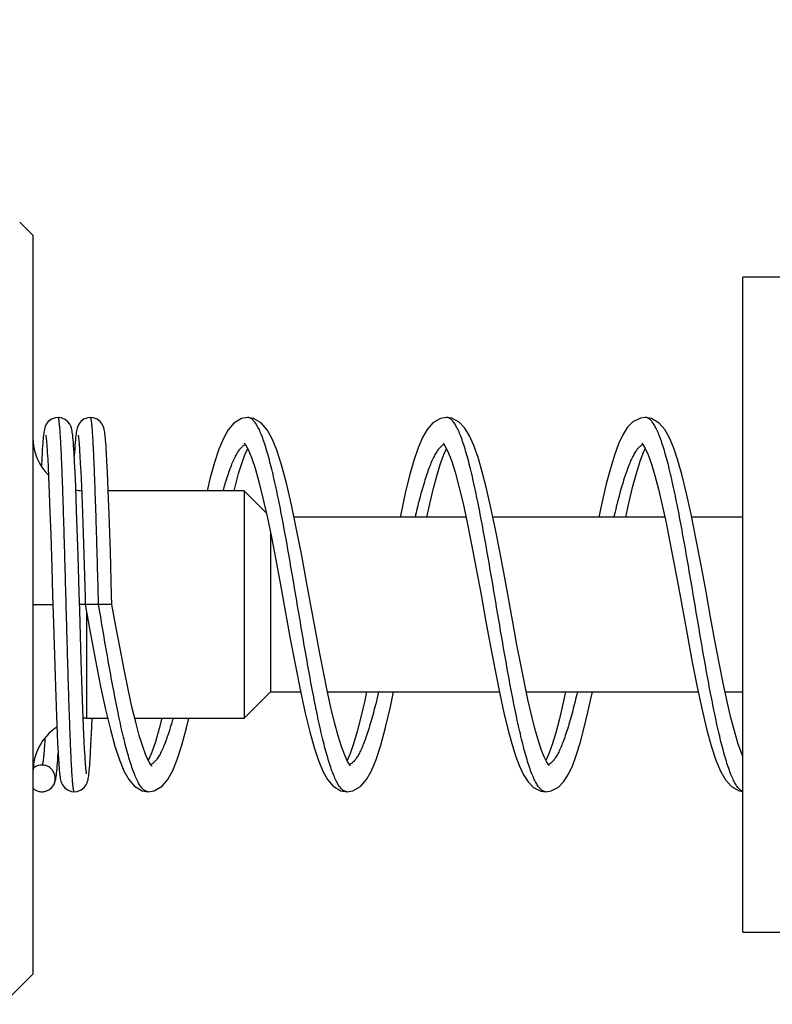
# Model space of a CAD drawing. Header units: inches. Extents: x 0 to 34, y 0 to 22.
# Tile 37 of 41: x 22.755 to 23.318, y 16.495 to 17.231. Entities that reach past the tile are written whole.
import ezdxf

# ---------------------------------------------------------------- set-up
doc = ezdxf.new("R2010")
doc.units = ezdxf.units.IN
doc.header["$LTSCALE"] = 1.87
doc.header["$MEASUREMENT"] = 0
doc.layers.get('0').update_dxf_attribs({"linetype": 'CONTINUOUS'})
doc.layers.add('DIMENSIONS', color=7, linetype='CONTINUOUS')
doc.styles.get("Standard").update_dxf_attribs({"font": 'txt', "width": 0.8})
doc.dimstyles.new('DIMSTYLE_2', dxfattribs={"dimtxt": 0.125, "dimasz": 0.18, "dimexe": 0.18, "dimexo": 0.0625, "dimgap": 0.09, "dimtad": 0, "dimtih": 1, "dimtoh": 1, "dimdec": 3, "dimlfac": 0.5, "dimzin": 4, "dimdsep": 46, "dimtxsty": 'STANDARD', "dimblk": '_FILLED', "dimblk1": '_FILLED', "dimblk2": '_FILLED', "dimcen": 0.09, "dimadec": 0, "dimazin": 0, "dimtp": 0.001, "dimtm": 0.001, "dimtfac": 1, "dimtdec": 3, "dimtofl": 0, "dimtmove": 0, "dimatfit": 3, "dimldrblk": '_FILLED', "dimfxl": 1, "dimtolj": 1, "dimtzin": 4, "dimarcsym": 0})

# ---------------------------------------------------------------- blocks, each defined once
blk = doc.blocks.new('_FILLED')
at = {"color": 0, "linetype": 'BYBLOCK'}
blk.add_solid([(0, 0), (-1, 0.1736), (-1, -0.1736)], dxfattribs=at)
blk = doc.blocks.new('*D2')
at = {"layer": 'DIMENSIONS', "color": 2, "linetype": 'CONTINUOUS'}
for p, q in [((23.81781, 17.0404), (23.81781, 17.96889)), ((24.05781, 17.1004), (24.05781, 17.96889)), ((23.81781, 17.84389), (23.39679, 17.84389)), ((24.05781, 17.84389), (24.41781, 17.84389))]:
    blk.add_line(p, q, dxfattribs=at)
at = {"layer": 'DIMENSIONS', "color": 2, "linetype": 'CONTINUOUS', "xscale": 0.18, "yscale": 0.18, "zscale": 0.18}
blk.add_blockref('_FILLED', (23.81781, 17.84389), dxfattribs=at)
at = {"layer": 'DIMENSIONS', "color": 2, "linetype": 'CONTINUOUS', "xscale": 0.18, "yscale": 0.18, "zscale": 0.18, "rotation": 180}
blk.add_blockref('_FILLED', (24.05781, 17.84389), dxfattribs=at)
at = {"layer": 'DIMENSIONS', "color": 2, "linetype": 'CONTINUOUS', "width": 0.8}
for s, p in [('[', (22.73429, 17.78139)), (']', (23.23429, 17.78139)), ('.120', (22.20929, 17.78139)), ('3.05', (22.83429, 17.78139))]:
    blk.add_text(s, height=0.125, dxfattribs=at).set_placement(p)

msp = doc.modelspace()

# ---------------------------------------------------------------- linework, layer by layer
at = {"color": 7, "linetype": 'CONTINUOUS'}
for p, q in [((22.76475, 17.07028), (22.75498, 17.08005)), ((22.76475, 17.07028), (22.76475, 16.51752)), ((23.29581, 16.5489), (23.29581, 17.0389)), ((23.84781, 17.0389), (23.29581, 17.0389)), ((22.92543, 16.9339), (22.92535, 16.9339)), ((23.07417, 16.9339), (23.07409, 16.9339)), ((23.22289, 16.9339), (23.22282, 16.9339)), ((22.92279, 16.91465), (22.92371, 16.91349)), ((23.07158, 16.91459), (23.07296, 16.91269)), ((23.22025, 16.91465), (23.22103, 16.91369)), ((22.77549, 16.90768), (22.77579, 16.90259)), ((22.79591, 16.90069), (22.79554, 16.90737)), ((22.79962, 16.90925), (22.79989, 16.9048)), ((22.79989, 16.9048), (22.80018, 16.89953)), ((22.82012, 16.90094), (22.81976, 16.90742)), ((22.77132, 16.90276), (22.77106, 16.89766)), ((22.77579, 16.90259), (22.7761, 16.89657)), ((22.7761, 16.89657), (22.77642, 16.88958)), ((22.7963, 16.89246), (22.79591, 16.90069)), ((22.80018, 16.89953), (22.80048, 16.89339)), ((22.8205, 16.89316), (22.82012, 16.90094)), ((22.77642, 16.88958), (22.77693, 16.87729)), ((22.79674, 16.88226), (22.7963, 16.89246)), ((22.80048, 16.89339), (22.80095, 16.88249)), ((22.8211, 16.87892), (22.8205, 16.89316)), ((22.79742, 16.86415), (22.79674, 16.88226)), ((22.80095, 16.88249), (22.80145, 16.86952)), ((22.77693, 16.87729), (22.77746, 16.86285)), ((22.82174, 16.86147), (22.8211, 16.87892)), ((22.92275, 16.8789), (22.8211, 16.8789)), ((22.92275, 16.8789), (22.92275, 16.7089)), ((22.93939, 16.86226), (22.92275, 16.8789)), ((22.80145, 16.86952), (22.80197, 16.85452)), ((22.77746, 16.86285), (22.77801, 16.84636)), ((22.79852, 16.83055), (22.79742, 16.86415)), ((22.82265, 16.83348), (22.82174, 16.86147)), ((23.08876, 16.85925), (22.96012, 16.85925)), ((23.23749, 16.85925), (23.10886, 16.85925)), ((23.29581, 16.85925), (23.25761, 16.85925)), ((22.80197, 16.85452), (22.80271, 16.83163)), ((22.77801, 16.84636), (22.77879, 16.82146)), ((22.94239, 16.84785), (22.94239, 16.72854)), ((22.76475, 16.7939), (22.77962, 16.7939)), ((22.82385, 16.7939), (22.79962, 16.7939)), ((22.8016, 16.72996), (22.80089, 16.75191)), ((22.78152, 16.7323), (22.7823, 16.71046)), ((22.80212, 16.71537), (22.8016, 16.72996)), ((22.92275, 16.7089), (22.94239, 16.72854)), ((22.94239, 16.72854), (22.965, 16.72854)), ((22.98511, 16.72854), (23.11373, 16.72854)), ((23.13386, 16.72854), (23.26249, 16.72854)), ((23.28259, 16.72854), (23.29581, 16.72854)), ((22.80262, 16.70261), (22.80212, 16.71537)), ((22.7823, 16.71046), (22.78285, 16.69714)), ((22.80475, 16.7089), (22.82065, 16.7089)), ((22.80851, 16.69728), (22.80899, 16.7089)), ((22.84087, 16.7089), (22.92275, 16.7089)), ((22.78285, 16.69714), (22.7832, 16.68968)), ((22.80311, 16.69179), (22.80262, 16.70261)), ((22.80814, 16.68936), (22.80851, 16.69728)), ((22.7832, 16.68968), (22.78353, 16.68331)), ((22.80342, 16.68568), (22.80311, 16.69179)), ((22.78353, 16.68331), (22.78385, 16.67798)), ((22.80372, 16.68046), (22.80342, 16.68568)), ((22.8078, 16.68296), (22.80814, 16.68936)), ((22.77155, 16.6739), (22.77145, 16.6739)), ((23.00236, 16.67315), (23.00172, 16.67392)), ((23.15107, 16.67317), (23.15059, 16.67373)), ((22.77134, 16.6539), (22.77145, 16.6539)), ((22.77134, 16.6539), (22.77145, 16.6539)), ((22.85107, 16.6539), (22.85099, 16.6539)), ((22.9998, 16.6539), (22.99972, 16.6539)), ((23.14853, 16.6539), (23.14846, 16.6539)), ((23.29581, 16.5489), (23.81781, 16.5489)), ((22.74213, 16.4949), (22.76475, 16.51752))]:
    msp.add_line(p, q, dxfattribs=at)
for points in [[(22.78356, 16.9339), (22.7816, 16.9337), (22.77854, 16.93257), (22.77622, 16.93075), (22.77474, 16.92879), (22.77397, 16.9272), (22.77356, 16.926), (22.7733, 16.92497), (22.7731, 16.92398), (22.77293, 16.92295), (22.77277, 16.92183), (22.77262, 16.92062), (22.77248, 16.91928), (22.77233, 16.91781), (22.77219, 16.91619), (22.77205, 16.91441), (22.77191, 16.91246), (22.77176, 16.91033), (22.77162, 16.90801), (22.77132, 16.90276)], [(22.79554, 16.90737), (22.79536, 16.91024), (22.79519, 16.91281), (22.79502, 16.91509), (22.79485, 16.9171), (22.79468, 16.91887), (22.79452, 16.9204), (22.79436, 16.92173), (22.7942, 16.9229), (22.79402, 16.92395), (22.79382, 16.92495), (22.79355, 16.92601), (22.79313, 16.92725), (22.79236, 16.92882), (22.79096, 16.93068), (22.78879, 16.93244), (22.78584, 16.93364), (22.78356, 16.9339)], [(22.80779, 16.9339), (22.80578, 16.9337), (22.80275, 16.93255), (22.80045, 16.93075), (22.79898, 16.9288), (22.7982, 16.92719), (22.79777, 16.92594), (22.7975, 16.92485), (22.7973, 16.9238), (22.79712, 16.92271), (22.79696, 16.92152), (22.7968, 16.92019), (22.79665, 16.9187), (22.79649, 16.91703), (22.79634, 16.91517), (22.79618, 16.9131), (22.79602, 16.91079), (22.79586, 16.90823), (22.79567, 16.90503)], [(22.81976, 16.90742), (22.81959, 16.91022), (22.81942, 16.91274), (22.81925, 16.91499), (22.81909, 16.91699), (22.81892, 16.91875), (22.81876, 16.9203), (22.8186, 16.92166), (22.81843, 16.92286), (22.81826, 16.92394), (22.81805, 16.92498), (22.81777, 16.92606), (22.81733, 16.92731), (22.81654, 16.92891), (22.8151, 16.93078), (22.81287, 16.93253), (22.8099, 16.93367), (22.80779, 16.9339)], [(22.92543, 16.9339), (22.92081, 16.93314), (22.91506, 16.92971), (22.91077, 16.92467), (22.90719, 16.91824), (22.90385, 16.91017), (22.90055, 16.90015), (22.89718, 16.88792), (22.89501, 16.8789)], [(22.97607, 16.7748), (22.96947, 16.81092), (22.96583, 16.83052), (22.96204, 16.85006), (22.9582, 16.86843), (22.95443, 16.88468), (22.95077, 16.89833), (22.94722, 16.90937), (22.94372, 16.918), (22.94003, 16.92465), (22.9356, 16.92982), (22.92976, 16.9332), (22.92539, 16.93389)], [(23.07417, 16.9339), (23.06956, 16.93314), (23.06389, 16.9298), (23.05967, 16.92492), (23.05617, 16.91877), (23.05292, 16.91107), (23.04975, 16.9017), (23.04658, 16.8905), (23.0433, 16.87722), (23.03986, 16.86164), (23.03937, 16.85925)], [(23.11766, 16.81389), (23.1142, 16.83246), (23.11077, 16.85009), (23.10741, 16.86623), (23.10414, 16.88066), (23.10093, 16.89327), (23.09777, 16.90402), (23.09461, 16.91294), (23.0914, 16.92013), (23.08794, 16.92582), (23.08371, 16.93034), (23.07813, 16.93332), (23.07413, 16.93389)], [(23.22289, 16.9339), (23.21918, 16.93341), (23.21367, 16.93065), (23.20943, 16.92634), (23.20598, 16.92089), (23.20282, 16.91406), (23.19976, 16.90568), (23.19673, 16.89573), (23.19372, 16.88427), (23.19064, 16.87112), (23.18811, 16.85925)], [(23.29581, 16.68043), (23.29499, 16.68229), (23.29245, 16.68944), (23.28976, 16.69844), (23.28698, 16.70914), (23.28411, 16.72143), (23.28117, 16.73522), (23.27813, 16.75043), (23.275, 16.76692), (23.27174, 16.78459), (23.2683, 16.80344), (23.26462, 16.82344), (23.2608, 16.84349), (23.25715, 16.86151), (23.25372, 16.87708), (23.25044, 16.89036), (23.24726, 16.90158), (23.2441, 16.91097), (23.24086, 16.91867), (23.23737, 16.92483), (23.23318, 16.92971), (23.22757, 16.93309), (23.22282, 16.9339)], [(22.77432, 16.92056), (22.77434, 16.92047), (22.7744, 16.92011), (22.77449, 16.91953), (22.77459, 16.91875), (22.7747, 16.91777), (22.77482, 16.9166), (22.77495, 16.91523), (22.77508, 16.91366), (22.77521, 16.91188), (22.77535, 16.90989), (22.77549, 16.90768)], [(22.79855, 16.92055), (22.79855, 16.92057), (22.79856, 16.9205), (22.79862, 16.92019), (22.7987, 16.91968), (22.79879, 16.91898), (22.79889, 16.91811), (22.799, 16.91707), (22.79912, 16.91587), (22.79924, 16.91449), (22.79936, 16.91293), (22.79949, 16.91118), (22.79962, 16.90925)], [(22.91524, 16.8789), (22.91599, 16.88201), (22.91865, 16.89189), (22.92121, 16.90012), (22.9236, 16.90659), (22.92539, 16.91049)], [(22.92371, 16.91349), (22.92572, 16.90989), (22.92821, 16.90398), (22.93096, 16.89584), (22.93386, 16.88565), (22.93685, 16.87361), (22.93992, 16.85985)], [(23.05949, 16.85925), (23.06167, 16.86929), (23.06445, 16.88094), (23.06714, 16.89104), (23.06972, 16.89947), (23.07213, 16.90611), (23.0741, 16.91046)], [(23.07296, 16.91269), (23.07516, 16.90837), (23.07777, 16.90171), (23.08057, 16.89291), (23.08349, 16.88219), (23.0865, 16.86963), (23.08963, 16.85522), (23.09292, 16.83891), (23.09638, 16.82072), (23.1, 16.80108), (23.10367, 16.78097), (23.10728, 16.76141), (23.11073, 16.74336), (23.11399, 16.72725), (23.11709, 16.71305), (23.12007, 16.70067), (23.12297, 16.68995), (23.12585, 16.68074), (23.12877, 16.67297), (23.13179, 16.66658), (23.13513, 16.66137), (23.13927, 16.65718), (23.14471, 16.65442), (23.14849, 16.6539)], [(23.20822, 16.85925), (23.21053, 16.86986), (23.21354, 16.88238), (23.21646, 16.89307), (23.21926, 16.90184), (23.22186, 16.90846), (23.22289, 16.91047)], [(23.22103, 16.91369), (23.22278, 16.91073), (23.22496, 16.90583), (23.2274, 16.89905), (23.23001, 16.89047), (23.23272, 16.8802), (23.23552, 16.86837), (23.23838, 16.85513), (23.2413, 16.84069), (23.24428, 16.82517), (23.24737, 16.80853), (23.25409, 16.77172)], [(22.93992, 16.85985), (22.9431, 16.84442), (22.9464, 16.82736), (22.94986, 16.80877), (22.95725, 16.76837)], [(22.80089, 16.75191), (22.79975, 16.78943), (22.79955, 16.79612), (22.79935, 16.8029), (22.79852, 16.83055)], [(22.80271, 16.83163), (22.80369, 16.7993), (22.80385, 16.7939)], [(22.82385, 16.7939), (22.82363, 16.80106), (22.82265, 16.83348)], [(22.77879, 16.82146), (22.77941, 16.80098), (22.77983, 16.78676)], [(23.15059, 16.67373), (23.14914, 16.67601), (23.14721, 16.67997), (23.14504, 16.68554), (23.1427, 16.69267), (23.14025, 16.70132), (23.1377, 16.7114), (23.13507, 16.72282), (23.13239, 16.73546), (23.12965, 16.74916), (23.12685, 16.76379), (23.12396, 16.77939), (23.11766, 16.81389)], [(22.80385, 16.7939), (22.80763, 16.77317), (22.81157, 16.75213), (22.8154, 16.73271), (22.8191, 16.71539), (22.82266, 16.70045), (22.82611, 16.68791), (22.82947, 16.67768), (22.83284, 16.66951), (22.83645, 16.66305), (22.84077, 16.65802), (22.84651, 16.65464), (22.85103, 16.6539)], [(22.85361, 16.67317), (22.85365, 16.67314), (22.85301, 16.67389), (22.85137, 16.67658), (22.84924, 16.68119), (22.84684, 16.68766), (22.84428, 16.69591), (22.8416, 16.70588), (22.8388, 16.7175), (22.83592, 16.73068), (22.83295, 16.74524), (22.82991, 16.76101), (22.8268, 16.77775), (22.82385, 16.7939)], [(22.77983, 16.78676), (22.78004, 16.77959), (22.78152, 16.7323)], [(23.00172, 16.67392), (23.00007, 16.67662), (22.99796, 16.68121), (22.99559, 16.68763), (22.99304, 16.69581), (22.99039, 16.70562), (22.98766, 16.71696), (22.98486, 16.72967), (22.98202, 16.74356), (22.9791, 16.75859), (22.97607, 16.7748)], [(23.25409, 16.77172), (23.25777, 16.75207), (23.26146, 16.73335), (23.26511, 16.7162), (23.26871, 16.70105), (23.27223, 16.68815), (23.27571, 16.67755), (23.27919, 16.66919), (23.28287, 16.66274), (23.2873, 16.65773), (23.29317, 16.65449), (23.29581, 16.65411)], [(22.95725, 16.76837), (22.9611, 16.74798), (22.96488, 16.72909), (22.96846, 16.71264), (22.97186, 16.69864), (22.97514, 16.68691), (22.97837, 16.67721), (22.98167, 16.66931), (22.98521, 16.66302), (22.98947, 16.65805), (22.99518, 16.65466), (22.99976, 16.65391)], [(22.99972, 16.6539), (23.00402, 16.65456), (23.00987, 16.65789), (23.01428, 16.66297), (23.01795, 16.66952), (23.02144, 16.67802), (23.02494, 16.6888), (23.0285, 16.70193), (23.03213, 16.71736), (23.03449, 16.72854)], [(23.01439, 16.72854), (23.01301, 16.72207), (23.01014, 16.70968), (23.00734, 16.69887), (23.00464, 16.68979), (23.0021, 16.68256), (22.99981, 16.67733), (22.99978, 16.67727)], [(23.14846, 16.6539), (23.15245, 16.65446), (23.15785, 16.65728), (23.16195, 16.6615), (23.16527, 16.66672), (23.16829, 16.67315), (23.1712, 16.68096), (23.17409, 16.69023), (23.177, 16.70104), (23.17999, 16.71351), (23.1831, 16.72776), (23.18325, 16.72854)], [(23.16312, 16.72854), (23.16143, 16.72068), (23.15859, 16.70856), (23.15585, 16.69807), (23.15322, 16.68932), (23.15076, 16.68238), (23.14854, 16.67732), (23.14852, 16.67729)], [(22.85099, 16.6539), (22.85555, 16.65464), (22.8613, 16.65804), (22.86567, 16.66315), (22.8693, 16.6697), (22.87272, 16.67805), (22.87617, 16.68865), (22.87973, 16.7018), (22.8814, 16.7089)], [(22.86118, 16.7089), (22.85925, 16.70124), (22.85641, 16.69135), (22.85372, 16.68347), (22.85129, 16.67775), (22.85103, 16.6773)], [(22.77145, 16.6539), (22.77366, 16.65414), (22.77665, 16.65534), (22.77887, 16.65713), (22.78029, 16.65905), (22.78106, 16.66067), (22.78148, 16.66194), (22.78175, 16.66304), (22.78196, 16.6641), (22.78213, 16.66522), (22.7823, 16.66644), (22.78246, 16.66782), (22.78261, 16.66936), (22.78277, 16.67109), (22.78293, 16.67302), (22.78308, 16.67516), (22.78325, 16.67754), (22.78341, 16.68018), (22.78356, 16.68276)], [(22.79567, 16.6539), (22.7977, 16.6541), (22.80074, 16.65526), (22.80306, 16.6571), (22.8045, 16.65902), (22.80527, 16.66061), (22.80567, 16.6618), (22.80593, 16.66281), (22.80613, 16.66378), (22.8063, 16.66479), (22.80645, 16.66589), (22.8066, 16.6671), (22.80675, 16.66844), (22.8069, 16.66994), (22.80704, 16.67161), (22.80719, 16.67346), (22.80734, 16.6755), (22.80749, 16.67775), (22.8078, 16.68296)], [(22.78385, 16.67798), (22.784, 16.67569), (22.78415, 16.67363), (22.78429, 16.67177), (22.78444, 16.6701), (22.78458, 16.6686), (22.78473, 16.66726), (22.78487, 16.66604), (22.78503, 16.66492), (22.7852, 16.66387), (22.78541, 16.66286), (22.78567, 16.66182), (22.78609, 16.6606), (22.78686, 16.659), (22.78833, 16.65705), (22.79063, 16.65524), (22.79367, 16.6541), (22.79567, 16.6539)], [(22.80492, 16.66723), (22.80489, 16.66734), (22.80483, 16.6677), (22.80474, 16.66828), (22.80464, 16.66907), (22.80453, 16.67005), (22.80441, 16.67125), (22.80428, 16.67265), (22.80415, 16.67427), (22.80401, 16.67612), (22.80387, 16.67818), (22.80372, 16.68046)]]:
    msp.add_lwpolyline(points, dxfattribs=at)
for centre, start, end in [((22.80475, 16.9189), 180.00363, 224.77789), ((22.80475, 16.9189), 258.52624, 264.67685), ((22.80475, 16.6689), 90, 93.43049), ((22.80475, 16.6689), 123.81127, 179.99644)]:
    msp.add_arc(centre, 0.04, start, end, dxfattribs=at)
for points, knots in [([(22.79567, 16.6539), (22.79567, 16.6539), (22.79563, 16.6539), (22.79557, 16.65394), (22.7955, 16.65403), (22.79543, 16.65417), (22.79536, 16.65435), (22.79529, 16.65459), (22.79519, 16.65499), (22.79506, 16.65561), (22.79492, 16.65651), (22.79478, 16.65759), (22.79464, 16.65886), (22.7945, 16.66031), (22.79436, 16.66195), (22.79421, 16.66378), (22.79402, 16.66656), (22.79377, 16.67048), (22.79349, 16.67569), (22.7932, 16.68154), (22.79292, 16.68802), (22.79263, 16.69509), (22.79235, 16.70269), (22.79196, 16.7138), (22.79148, 16.72871), (22.79091, 16.7476), (22.79035, 16.76751), (22.78978, 16.788), (22.78921, 16.80862), (22.78865, 16.82892), (22.78808, 16.84844), (22.7876, 16.86403), (22.78721, 16.8758), (22.78692, 16.88398), (22.78664, 16.89166), (22.78635, 16.8988), (22.78607, 16.90536), (22.78579, 16.91131), (22.7855, 16.91661), (22.78526, 16.92061), (22.78506, 16.92347), (22.78492, 16.92534), (22.78478, 16.92703), (22.78463, 16.92854), (22.78449, 16.92986), (22.78435, 16.931), (22.78421, 16.93195), (22.78407, 16.93271), (22.78395, 16.93322), (22.78384, 16.93353), (22.78377, 16.93369), (22.7837, 16.93381), (22.78364, 16.93388), (22.78358, 16.9339), (22.78356, 16.9339)], [0, 0, 0, 0, 0.000068, 0.000357, 0.000756, 0.001299, 0.002, 0.002863, 0.003891, 0.006446, 0.009669, 0.013558, 0.018111, 0.023324, 0.029193, 0.035713, 0.042873, 0.059066, 0.077679, 0.098615, 0.121772, 0.147012, 0.174191, 0.203164, 0.265863, 0.333708, 0.405221, 0.478818, 0.552882, 0.625784, 0.695911, 0.761732, 0.792562, 0.82178, 0.849231, 0.874758, 0.898211, 0.919473, 0.938432, 0.954978, 0.962313, 0.969011, 0.975065, 0.980468, 0.985215, 0.989299, 0.992716, 0.995461, 0.997535, 0.998325, 0.998954, 0.999432, 0.999777, 1, 1, 1, 1]), ([(22.81385, 16.7939), (22.81366, 16.80081), (22.81328, 16.81447), (22.81271, 16.83459), (22.81223, 16.85087), (22.81185, 16.86334), (22.81156, 16.87215), (22.81128, 16.88053), (22.81099, 16.88843), (22.81071, 16.89581), (22.81042, 16.90262), (22.81014, 16.90884), (22.80985, 16.91442), (22.80957, 16.91934), (22.80929, 16.92357), (22.80904, 16.92664), (22.80884, 16.92874), (22.8087, 16.93004), (22.80856, 16.93115), (22.80842, 16.93207), (22.80828, 16.9328), (22.80814, 16.93334), (22.80802, 16.93367), (22.80791, 16.93383), (22.80785, 16.93389), (22.8078, 16.9339), (22.80779, 16.9339)], [0, 0, 0, 0, 0.147795, 0.292341, 0.430438, 0.496124, 0.559075, 0.618932, 0.675381, 0.728119, 0.776847, 0.821277, 0.861187, 0.896371, 0.926623, 0.951759, 0.962375, 0.971674, 0.979648, 0.986289, 0.991591, 0.995558, 0.998215, 0.999089, 0.999716, 1, 1, 1, 1]), ([(22.99877, 16.65402), (22.99866, 16.65405), (22.99823, 16.65417), (22.99749, 16.65451), (22.99658, 16.65513), (22.99567, 16.65595), (22.99476, 16.65698), (22.99349, 16.6587), (22.99192, 16.66138), (22.99012, 16.66521), (22.98832, 16.6698), (22.98652, 16.67511), (22.98472, 16.68112), (22.98291, 16.68779), (22.9811, 16.69508), (22.97929, 16.70296), (22.97681, 16.71448), (22.97376, 16.72997), (22.97017, 16.74961), (22.96533, 16.77744), (22.96061, 16.80569), (22.95579, 16.83367), (22.9522, 16.85358), (22.94861, 16.87209), (22.94554, 16.88642), (22.94305, 16.89684), (22.94124, 16.9038), (22.93943, 16.9101), (22.93763, 16.91573), (22.93583, 16.92064), (22.93403, 16.92481), (22.93224, 16.92822), (22.93044, 16.93086), (22.92885, 16.9325), (22.92756, 16.93335), (22.92664, 16.93374), (22.92594, 16.93387), (22.92557, 16.93389), (22.9255, 16.9339)], [0, 0, 0, 0, 0.001141, 0.004526, 0.008249, 0.012401, 0.017047, 0.022228, 0.034284, 0.048686, 0.065462, 0.084593, 0.106001, 0.129584, 0.155234, 0.182828, 0.21221, 0.275667, 0.344214, 0.416281, 0.564376, 0.637006, 0.706475, 0.771189, 0.82972, 0.856248, 0.880766, 0.903157, 0.92331, 0.941134, 0.956593, 0.969688, 0.980478, 0.989149, 0.99283, 0.996186, 0.999339, 1, 1, 1, 1]), ([(23.14843, 16.6539), (23.14815, 16.6539), (23.14754, 16.65398), (23.14663, 16.65429), (23.14572, 16.65483), (23.14443, 16.65587), (23.14284, 16.65773), (23.14105, 16.66063), (23.13926, 16.66429), (23.13746, 16.66871), (23.13566, 16.67387), (23.13385, 16.67972), (23.13204, 16.68625), (23.13024, 16.69341), (23.12843, 16.70116), (23.12595, 16.71253), (23.12289, 16.72787), (23.1193, 16.74737), (23.1157, 16.76796), (23.11211, 16.78915), (23.10851, 16.81047), (23.10492, 16.83139), (23.10133, 16.85143), (23.09774, 16.87011), (23.09467, 16.88462), (23.09218, 16.89521), (23.09037, 16.90231), (23.08857, 16.90876), (23.08676, 16.91454), (23.08496, 16.91961), (23.08316, 16.92395), (23.08137, 16.92753), (23.07957, 16.93034), (23.07799, 16.93213), (23.0767, 16.93311), (23.07578, 16.93359), (23.07494, 16.93384), (23.07442, 16.93389), (23.07421, 16.9339)], [0, 0, 0, 0, 0.002906, 0.00617, 0.009722, 0.013664, 0.022975, 0.034472, 0.048309, 0.064515, 0.08306, 0.103891, 0.12693, 0.152057, 0.179138, 0.208032, 0.27064, 0.338465, 0.40999, 0.483572, 0.557532, 0.630178, 0.699841, 0.764953, 0.824031, 0.850907, 0.875808, 0.898598, 0.919181, 0.937475, 0.953419, 0.966983, 0.978229, 0.98732, 0.991169, 0.994647, 0.997862, 1, 1, 1, 1]), ([(23.29572, 16.65418), (23.29543, 16.65429), (23.29483, 16.65458), (23.29394, 16.65521), (23.29303, 16.65605), (23.29175, 16.65753), (23.29018, 16.65992), (23.28839, 16.66341), (23.28659, 16.66767), (23.28479, 16.67266), (23.28298, 16.67836), (23.28118, 16.68474), (23.27937, 16.69176), (23.27756, 16.69939), (23.27508, 16.71061), (23.27201, 16.72579), (23.26843, 16.74514), (23.26358, 16.77278), (23.25886, 16.801), (23.25405, 16.8291), (23.25046, 16.84926), (23.24687, 16.86812), (23.24329, 16.88523), (23.24021, 16.8982), (23.2377, 16.90738), (23.23589, 16.91332), (23.23409, 16.91855), (23.23229, 16.92305), (23.2305, 16.9268), (23.2287, 16.92978), (23.22712, 16.93172), (23.22584, 16.93282), (23.22492, 16.9334), (23.224, 16.93377), (23.22332, 16.93389), (23.22297, 16.9339), (23.22292, 16.9339)], [0, 0, 0, 0, 0.003097, 0.006871, 0.011085, 0.015798, 0.026855, 0.040226, 0.055973, 0.074099, 0.094539, 0.117203, 0.141991, 0.168787, 0.197441, 0.259675, 0.327336, 0.398878, 0.547053, 0.620287, 0.690717, 0.756726, 0.816852, 0.869743, 0.893136, 0.914331, 0.933225, 0.949767, 0.963937, 0.975757, 0.985345, 0.989401, 0.993048, 0.996381, 0.999527, 1, 1, 1, 1]), ([(22.92362, 16.91356), (22.9234, 16.91348), (22.92285, 16.91323), (22.92202, 16.91271), (22.92074, 16.91167), (22.91917, 16.90988), (22.91737, 16.90717), (22.91557, 16.90381), (22.91376, 16.89981), (22.91196, 16.89518), (22.91015, 16.88997), (22.90844, 16.88448), (22.90735, 16.88073), (22.90685, 16.87891)], [0, 0, 0, 0, 0.018147, 0.045327, 0.075099, 0.143753, 0.226074, 0.322944, 0.43468, 0.561082, 0.701723, 0.856071, 1, 1, 1, 1]), ([(23.07094, 16.91281), (23.07072, 16.91266), (23.0698, 16.91197), (23.0683, 16.9104), (23.0665, 16.90783), (23.0647, 16.90461), (23.0629, 16.90075), (23.06109, 16.89627), (23.05929, 16.89118), (23.05678, 16.88331), (23.05381, 16.87262), (23.05164, 16.86377), (23.05058, 16.85925)], [0, 0, 0, 0, 0.014071, 0.058638, 0.112331, 0.175805, 0.249264, 0.332693, 0.425918, 0.528535, 0.759929, 1, 1, 1, 1]), ([(23.0724, 16.91358), (23.0723, 16.91354), (23.07215, 16.91348), (23.07201, 16.91342), (23.07196, 16.9134)], [0, 0, 0, 0, 0.671618, 1, 1, 1, 1]), ([(23.22102, 16.91354), (23.22045, 16.91331), (23.21919, 16.91257), (23.21743, 16.91087), (23.21563, 16.90846), (23.21383, 16.90539), (23.21203, 16.90166), (23.21023, 16.89731), (23.20842, 16.89236), (23.20661, 16.88683), (23.2048, 16.88074), (23.20231, 16.87167), (23.20053, 16.86444), (23.19935, 16.85942), (23.19931, 16.85927)], [0, 0, 0, 0, 0.030775, 0.072438, 0.122683, 0.18235, 0.251804, 0.331006, 0.419741, 0.51771, 0.624529, 0.739641, 0.992268, 1, 1, 1, 1]), ([(22.85075, 16.65391), (22.85057, 16.65392), (22.84974, 16.65403), (22.8486, 16.65456), (22.84744, 16.65547), (22.84653, 16.65638), (22.84563, 16.6575), (22.84435, 16.65934), (22.84279, 16.66216), (22.84099, 16.66617), (22.83919, 16.67092), (22.83739, 16.67638), (22.83558, 16.68254), (22.83378, 16.68936), (22.83128, 16.69961), (22.82821, 16.71376), (22.82463, 16.73209), (22.82104, 16.75186), (22.81744, 16.77263), (22.81505, 16.78676), (22.81385, 16.7939)], [0, 0, 0, 0, 0.00366, 0.017124, 0.024926, 0.033643, 0.043377, 0.0542, 0.07928, 0.109102, 0.14366, 0.182858, 0.226561, 0.274593, 0.326697, 0.441974, 0.569947, 0.707707, 0.852163, 1, 1, 1, 1]), ([(22.80475, 16.78895), (22.80475, 16.78408), (22.80475, 16.7727), (22.80475, 16.75587), (22.80475, 16.73951), (22.80475, 16.72698), (22.80475, 16.71699), (22.80475, 16.71276), (22.80475, 16.70893), (22.80475, 16.70891), (22.80475, 16.70891)], [0, 0, 0, 0, 0.18259, 0.425843, 0.631795, 0.790769, 0.907061, 0.977698, 0.999253, 1, 1, 1, 1]), ([(23.02331, 16.72853), (23.02262, 16.72561), (23.02081, 16.71813), (23.01831, 16.70867), (23.0158, 16.70033), (23.014, 16.69486), (23.01219, 16.68997), (23.01039, 16.68569), (23.00859, 16.68204), (23.00679, 16.67904), (23.00522, 16.677), (23.00395, 16.67574), (23.0029, 16.6749), (23.00209, 16.67445), (23.00159, 16.67426)], [0, 0, 0, 0, 0.151576, 0.387731, 0.493536, 0.590487, 0.678189, 0.756301, 0.824609, 0.883202, 0.93246, 0.953853, 0.973304, 1, 1, 1, 1]), ([(23.17204, 16.72853), (23.17148, 16.72615), (23.16979, 16.71915), (23.16744, 16.71011), (23.16494, 16.70162), (23.16313, 16.69602), (23.16132, 16.691), (23.15952, 16.68659), (23.15772, 16.68279), (23.15592, 16.67965), (23.15412, 16.67716), (23.15236, 16.6754), (23.15112, 16.6746), (23.15056, 16.67436)], [0, 0, 0, 0, 0.124057, 0.364598, 0.472805, 0.57222, 0.662359, 0.74293, 0.813756, 0.874789, 0.926256, 0.968957, 1, 1, 1, 1]), ([(22.86957, 16.70888), (22.86919, 16.70752), (22.86824, 16.70418), (22.86667, 16.69906), (22.86486, 16.69372), (22.86306, 16.68896), (22.86126, 16.68482), (22.85946, 16.68131), (22.85766, 16.67846), (22.85608, 16.67655), (22.85481, 16.6754), (22.85396, 16.67479), (22.85339, 16.67449), (22.85315, 16.67438)], [0, 0, 0, 0, 0.108661, 0.267605, 0.412841, 0.543695, 0.659812, 0.761033, 0.847456, 0.919703, 0.951034, 0.979577, 1, 1, 1, 1]), ([(22.77368, 16.69353), (22.77361, 16.69227), (22.77345, 16.68964), (22.77319, 16.68582), (22.7729, 16.68229), (22.77266, 16.67972), (22.77246, 16.67798), (22.77232, 16.67692), (22.77218, 16.67601), (22.77204, 16.67527), (22.7719, 16.67469), (22.77177, 16.67431), (22.77167, 16.67409), (22.77159, 16.67397), (22.7715, 16.6739), (22.77145, 16.6739)], [0, 0, 0, 0, 0.189769, 0.398423, 0.577215, 0.725121, 0.787195, 0.841264, 0.887301, 0.925293, 0.955257, 0.977287, 0.985422, 0.991755, 1, 1, 1, 1]), ([(22.77145, 16.6739), (22.7707, 16.6739), (22.7692, 16.67374), (22.76714, 16.673), (22.76595, 16.67227), (22.76556, 16.67198)], [0, 0, 0, 0, 0.394878, 0.789756, 1, 1, 1, 1]), ([(22.77779, 16.65617), (22.77814, 16.65645), (22.77875, 16.65704), (22.77939, 16.65781), (22.77982, 16.65843), (22.78011, 16.6589), (22.78037, 16.65938), (22.78069, 16.66006), (22.78104, 16.66099), (22.78133, 16.6622), (22.78151, 16.66394), (22.7813, 16.66626), (22.78023, 16.66897), (22.77842, 16.67126), (22.77614, 16.67287), (22.77373, 16.67373), (22.77226, 16.67389), (22.77155, 16.6739)], [0, 0, 0, 0, 0.054691, 0.107468, 0.133857, 0.160246, 0.186635, 0.213024, 0.265801, 0.318579, 0.371357, 0.476912, 0.582468, 0.688023, 0.793578, 0.899134, 1, 1, 1, 1]), ([(22.76467, 16.65654), (22.7651, 16.65614), (22.76627, 16.65524), (22.76853, 16.6542), (22.77042, 16.65391), (22.77134, 16.6539)], [0, 0, 0, 0, 0.264024, 0.638657, 1, 1, 1, 1]), ([(22.77413, 16.65427), (22.77418, 16.65428), (22.77467, 16.65442), (22.77515, 16.6546), (22.77556, 16.65478)], [0, 0, 0, 0, 0.098243, 1, 1, 1, 1]), ([(22.77556, 16.65478), (22.77599, 16.65498), (22.77651, 16.65526), (22.777, 16.65558), (22.77711, 16.65566)], [0, 0, 0, 0, 0.770968, 1, 1, 1, 1]), ([(22.99972, 16.6539), (22.9996, 16.6539), (22.99928, 16.65392), (22.99896, 16.65398), (22.99877, 16.65402)], [0, 0, 0, 0, 0.380369, 1, 1, 1, 1])]:
    msp.add_open_spline(points, degree=3, knots=knots, dxfattribs=at)
for points in [[(22.9255, 16.9339), (22.92548, 16.9339), (22.92545, 16.9339), (22.92543, 16.9339)], [(23.07421, 16.9339), (23.07419, 16.9339), (23.07418, 16.9339), (23.07417, 16.9339)], [(23.22292, 16.9339), (23.22291, 16.9339), (23.2229, 16.9339), (23.22289, 16.9339)], [(23.07196, 16.9134), (23.07161, 16.91323), (23.07127, 16.91304), (23.07094, 16.91281)], [(22.76556, 16.67198), (22.76538, 16.67185), (22.76521, 16.67172), (22.76504, 16.67158)], [(22.85315, 16.67438), (22.85302, 16.67432), (22.85288, 16.67426), (22.85274, 16.67421)], [(23.00159, 16.67426), (23.00157, 16.67425), (23.00155, 16.67424), (23.00152, 16.67423)], [(22.77145, 16.6539), (22.77236, 16.6539), (22.77327, 16.65403), (22.77413, 16.65427)], [(22.77711, 16.65566), (22.77735, 16.65582), (22.77758, 16.65599), (22.77779, 16.65617)], [(22.85099, 16.6539), (22.85091, 16.6539), (22.85083, 16.6539), (22.85075, 16.65391)], [(23.14846, 16.6539), (23.14845, 16.6539), (23.14844, 16.6539), (23.14843, 16.6539)]]:
    msp.add_open_spline(points, degree=3, dxfattribs=at)

# ---------------------------------------------------------------- dimensions: what is measured, and where the dimension line sits
at = {"layer": 'DIMENSIONS', "color": 2, "linetype": 'CONTINUOUS'}
dim = msp.add_linear_dim(base=(23.81781, 17.84389), p1=(24.05781, 17.1004), p2=(23.81781, 17.0404), angle=180, dimstyle='DIMSTYLE_2', dxfattribs=at)
dim.commit()
dim.dimension.update_dxf_attribs({"geometry": '*D2', "text_midpoint": (22.77179, 17.84389), "dimtype": 160})

doc.saveas('drawing.dxf')
